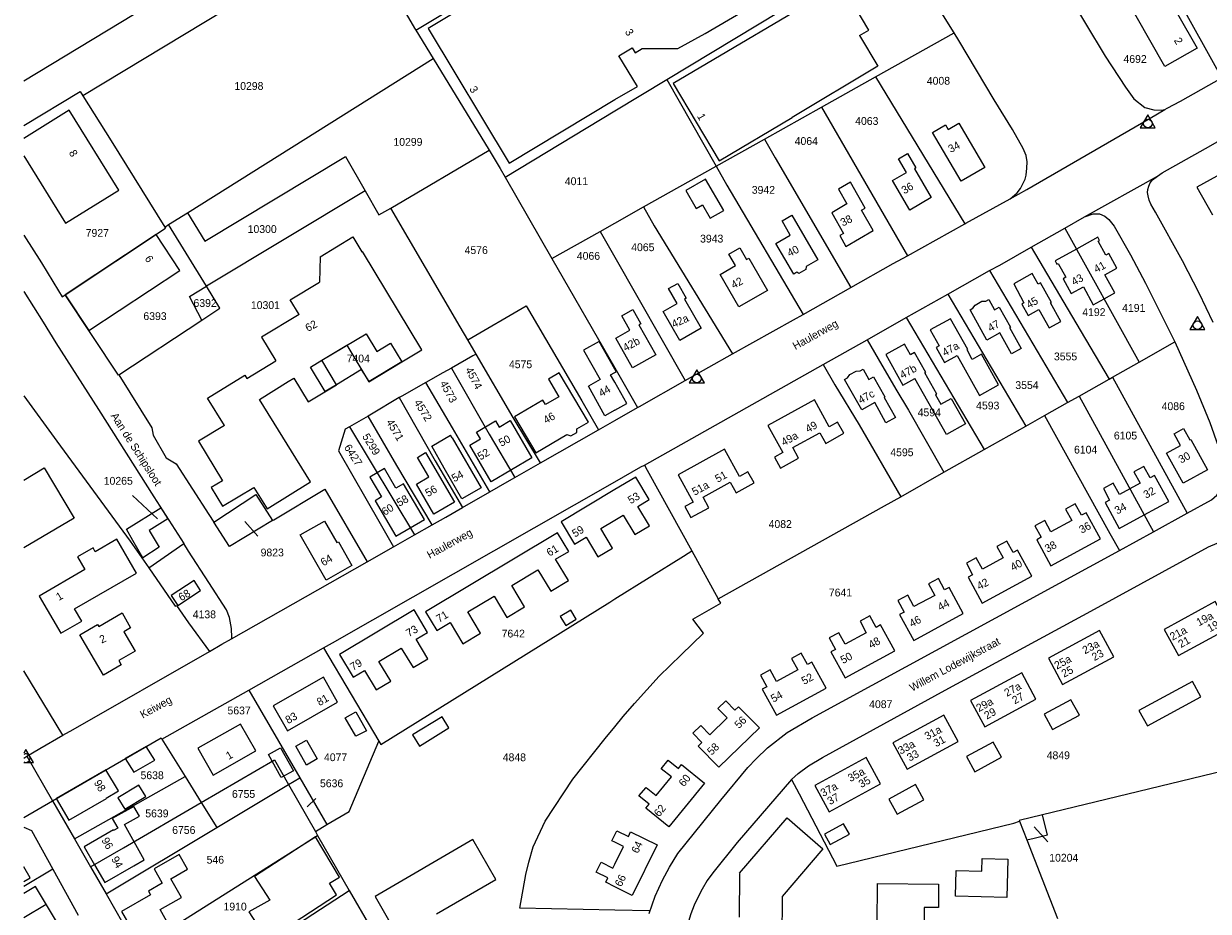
# Model space of a CAD drawing. Header units: metres. Extents: x 195864 to 198202, y 543264 to 544906.
# Tile 10 of 57: x 195864 to 196137, y 543724 to 543929. Entities that reach past the tile are written whole.
import ezdxf
from ezdxf.enums import TextEntityAlignment as Align

# ---------------------------------------------------------------- set-up
doc = ezdxf.new("R2010")
doc.units = ezdxf.units.M
doc.header["$MEASUREMENT"] = 0
for name, color, linetype, lineweight in [('Level 1', 7, 'Continuous', 0), ('Level 10', 7, 'Continuous', 0), ('Level 11', 7, 'Continuous', 0), ('Level 2', 7, 'Continuous', 0), ('Level 31', 7, 'Continuous', 0), ('Level 32', 7, 'Continuous', 0), ('Level 34', 7, 'Continuous', 0)]:
    doc.layers.add(name, color=color, linetype=linetype, lineweight=lineweight)
doc.styles.add('Style-CHAR_FAST_FONT', font='CHAR_FAST_FONT.shx')

# ---------------------------------------------------------------- blocks, each defined once
blk = doc.blocks.new('DC')
at = {"layer": 'Level 10', "color": 7, "linetype": 'Continuous', "lineweight": 0, "flags": 128}
blk.add_lwpolyline([(-1.84, -0.9), (1.63, -0.9), (-0.11, 2.1), (-1.84, -0.9)], dxfattribs=at)
at = {"layer": 'Level 10', "color": 7, "linetype": 'Continuous', "lineweight": 0}
blk.add_circle((-0.11, 0.11), 1, dxfattribs=at)

msp = doc.modelspace()

# ---------------------------------------------------------------- linework, layer by layer
at = {"layer": 'Level 1', "color": 7, "linetype": 'Continuous', "lineweight": 0}
for p, q in [((195935.98, 543959.61), (195863.71, 543915.86)), ((195940.95, 543950.93), (195877.37, 543912.44)), ((196012.04, 543916.26), (196069.75, 543951.12)), ((195954.11, 543927.61), (195988.94, 543948.65)), ((196139.95, 543916.65), (196122.36, 543948.35)), ((195954.11, 543927.61), (195958.09, 543921.09)), ((196060.09, 543916.84), (196078.22, 543927.02)), ((195901.48, 543885.51), (195958.09, 543921.09)), ((195958.09, 543921.09), (195971.01, 543899.91)), ((196000, 543908.99), (196012.04, 543916.26)), ((196012.04, 543916.26), (196023.39, 543896.23)), ((196047.68, 543909.87), (196060.09, 543916.84)), ((196060.09, 543916.84), (196080.69, 543882.96)), ((195974.71, 543893.72), (196000, 543908.99)), ((196034.51, 543902.48), (196047.68, 543909.87)), ((196047.68, 543909.87), (196067.46, 543875.59)), ((195948.34, 543886.59), (195971.01, 543899.91)), ((196023.39, 543896.23), (196034.51, 543902.48)), ((196006.66, 543886.84), (196023.39, 543896.23)), ((195974.71, 543893.72), (195985.5, 543874.95)), ((196108.27, 543884.52), (196125.14, 543893.97)), ((195942.43, 543890.54), (195905.85, 543868.54)), ((196000, 543883.09), (196006.66, 543886.84)), ((195897.08, 543882.75), (195901.48, 543885.51)), ((196103.76, 543881.96), (196108.27, 543884.52)), ((195873.27, 543866.55), (195896.4, 543881.92)), ((195896.23, 543882.21), (195897.08, 543882.75)), ((195896.23, 543882.21), (195896.4, 543881.92)), ((195905.85, 543868.54), (195897.08, 543882.75)), ((195985.5, 543874.95), (195996.62, 543881.2)), ((195996.62, 543881.2), (196000, 543883.09)), ((195996.62, 543881.2), (196000, 543875.27)), ((196067.46, 543875.59), (196080.69, 543882.96)), ((196096, 543877.55), (196103.76, 543881.96)), ((196103.76, 543881.96), (196120.9, 543851.03)), ((196000, 543875.27), (196016.23, 543846.81)), ((195985.5, 543874.95), (196000, 543849.72)), ((196076.81, 543866.72), (196086.4, 543872.14)), ((196086.4, 543872.14), (196104.38, 543841.7)), ((195908.95, 543863.51), (195905.85, 543868.54)), ((196043.46, 543862.04), (196054.4, 543868.23)), ((195872.62, 543866.12), (195873.27, 543866.55)), ((196067.21, 543861.31), (196076.81, 543866.72)), ((196076.81, 543866.72), (196094.77, 543836.27)), ((195904.78, 543860.75), (195908.95, 543863.51)), ((195885.67, 543848.1), (195904.78, 543860.75)), ((196058.18, 543856.19), (196067.21, 543861.31)), ((196067.21, 543861.31), (196085.17, 543830.85)), ((195968.02, 543852.9), (195966.09, 543856.22)), ((196048.02, 543850.48), (196058.18, 543856.19)), ((196120.9, 543851.03), (196129.15, 543855.7)), ((195967.26, 543852.47), (195962.35, 543849.67)), ((195968.02, 543852.9), (195967.26, 543852.47)), ((196016.23, 543846.81), (196027.13, 543852.92)), ((196114.77, 543847.56), (196120.9, 543851.03)), ((196000, 543849.72), (196005.26, 543840.56)), ((196006.82, 543827.3), (196048.02, 543850.48)), ((196107.04, 543843.19), (196113.99, 543847.12)), ((196113.99, 543847.12), (196114.77, 543847.56)), ((196114.77, 543847.56), (196132.01, 543816.16)), ((196104.38, 543841.7), (196107.04, 543843.19)), ((196107.04, 543843.19), (196124.18, 543811.9)), ((196000, 543837.57), (196005.26, 543840.56)), ((196099.09, 543838.69), (196104.38, 543841.7)), ((195943.1, 543838.61), (195938.85, 543836.14)), ((195996.21, 543835.41), (196000, 543837.57)), ((196094.77, 543836.27), (196099.09, 543838.69)), ((195938.85, 543836.14), (195953.79, 543811.17)), ((195982.86, 543827.83), (195996.21, 543835.41)), ((196085.17, 543830.85), (196094.77, 543836.27)), ((196075.89, 543825.63), (196085.17, 543830.85)), ((195976.92, 543824.45), (195982.86, 543827.83)), ((196065.95, 543820), (196075.89, 543825.63)), ((195964.88, 543817.51), (195971.18, 543821.15)), ((195895.35, 543817.41), (195896.96, 543814.88)), ((195906.4, 543815.89), (195907.56, 543814.1)), ((196124.18, 543811.9), (196132.01, 543816.16)), ((195921.08, 543814.5), (195921.37, 543814.68)), ((195953.79, 543811.17), (195957.89, 543813.5)), ((195948.98, 543808.43), (195953.79, 543811.17)), ((196116.34, 543807.62), (196124.18, 543811.9)), ((195892.56, 543803.56), (195900.62, 543809.17)), ((195942.88, 543804.97), (195948.98, 543808.43)), ((196017.8, 543807.5), (196023.86, 543796.46)), ((195911.66, 543787.21), (195942.88, 543804.97)), ((195915.64, 543775.37), (195932.82, 543785.14)), ((195932.82, 543785.14), (195945.62, 543763.61)), ((195875.14, 543766.33), (195906.55, 543784.3)), ((195872.73, 543764.95), (195863.71, 543779.83)), ((195895.59, 543764.07), (195915.64, 543775.37)), ((195915.64, 543775.37), (195927.36, 543755.15)), ((195872.73, 543764.95), (195875.14, 543766.33)), ((195895.59, 543764.07), (195900.92, 543755.45)), ((195864.47, 543760.13), (195870.38, 543749.86)), ((195875.44, 543741.06), (195900.92, 543755.45)), ((195900.92, 543755.45), (195904.63, 543749.44)), ((195924.77, 543753.59), (195927.36, 543755.15)), ((195927.36, 543755.15), (195933.57, 543744.4)), ((195908.21, 543743.66), (195924.77, 543753.59)), ((195924.77, 543753.59), (195930.97, 543742.76)), ((195863.71, 543745.96), (195870.38, 543749.86)), ((195870.38, 543749.86), (195875.44, 543741.06)), ((195904.63, 543749.44), (195908.21, 543743.66)), ((195930.97, 543742.76), (195933.57, 543744.4)), ((196093.34, 543745.16), (196095.02, 543740.85)), ((195882.72, 543728.38), (195908.21, 543743.66)), ((195890.02, 543715.67), (195931.49, 543741.87)), ((195930.97, 543742.76), (195931.49, 543741.87)), ((195931.49, 543741.87), (195938.78, 543729.13)), ((195875.44, 543741.06), (195879.15, 543734.6)), ((196095.02, 543740.85), (196102.07, 543722.71)), ((195870.4, 543734.08), (195876.26, 543723.45)), ((195879.15, 543734.6), (195882.72, 543728.38)), ((195882.72, 543728.38), (195890.02, 543715.67)), ((195897.57, 543702.52), (195938.78, 543729.13)), ((195938.78, 543729.13), (195943.72, 543720.51))]:
    msp.add_line(p, q, dxfattribs=at)
at = {"layer": 'Level 1', "color": 7, "linetype": 'Continuous', "lineweight": 0, "flags": 128}
for points in [[(196078.22, 543927.02), (196073.1, 543935.27), (196071.44, 543938.6), (196070.5, 543940.95), (196070.03, 543942.58), (196069.58, 543944.16), (196069.44, 543945.56), (196069.39, 543947.34), (196069.47, 543948.98), (196069.7, 543950.84), (196069.75, 543951.12)], [(195946.66, 543940.61), (195947.85, 543938.45), (195953.83, 543928.06), (195954.11, 543927.61)], [(196103.85, 543936.99), (196104, 543936.75), (196113.1, 543921.64), (196117.73, 543914.49), (196119.72, 543911.76), (196122.19, 543909.8), (196124.26, 543909.24), (196125.96, 543909.18), (196126.86, 543909.33)], [(196091.13, 543888.71), (196092.78, 543890.1), (196093.53, 543891.13), (196094.11, 543892.17), (196094.62, 543893.22), (196094.82, 543894.15), (196095, 543895.8), (196095.06, 543897.22), (196094.86, 543898.7), (196094.19, 543900.35), (196091.68, 543904.74), (196087.5, 543911.56), (196079.35, 543925.22), (196078.22, 543927.02)], [(196126.86, 543909.33), (196127.37, 543909.63), (196130.41, 543911.21), (196139.95, 543916.65)], [(195863.71, 543905.64), (195876.73, 543913.48), (195877.37, 543912.44)], [(196125.14, 543893.97), (196126.19, 543894.67), (196136.2, 543900.35), (196144.73, 543905.16), (196153.48, 543910.13), (196162.14, 543914.99)], [(195877.37, 543912.44), (195883.86, 543902.1), (195896.23, 543882.21)], [(196091.13, 543888.71), (196094.98, 543890.84), (196115.09, 543902.49), (196123.47, 543907.33), (196126.86, 543909.33)], [(195971.01, 543899.91), (195973.58, 543895.69), (195974.71, 543893.72)], [(196034.51, 543902.48), (196036.95, 543898.13), (196054.4, 543868.23)], [(195901.48, 543885.51), (195905.45, 543878.94), (195937.89, 543898.44), (195942.43, 543890.54)], [(196023.39, 543896.23), (196025.83, 543891.88), (196043.46, 543862.04)], [(196138, 543860.15), (196134.78, 543866.92), (196130.91, 543874.44), (196124.65, 543885.66), (196123.57, 543887.47), (196123.24, 543888.43), (196122.98, 543889.42), (196122.84, 543890.16), (196122.88, 543890.86), (196123.13, 543891.6), (196123.47, 543892.4), (196124.01, 543893.1), (196125.14, 543893.97)], [(195942.43, 543890.54), (195945.62, 543884.99), (195948.34, 543886.59)], [(195966.09, 543856.22), (195964.36, 543859.19), (195948.34, 543886.59)], [(196006.66, 543886.84), (196009.1, 543882.49), (196027.13, 543852.92)], [(196080.69, 543882.96), (196080.95, 543883.1), (196091.13, 543888.71)], [(196108.27, 543884.52), (196110.32, 543885.23), (196111.75, 543885.22), (196112.97, 543884.72), (196113.95, 543883.91), (196115.18, 543882.44), (196118.9, 543875.76), (196122.37, 543869.27), (196129.15, 543855.7)], [(195863.71, 543880.32), (195867.82, 543873.95), (195871.77, 543867.45), (195872.62, 543866.12)], [(196054.4, 543868.23), (196064.17, 543873.77), (196067.46, 543875.59)], [(196086.4, 543872.14), (196088.77, 543873.44), (196096, 543877.55)], [(196096, 543877.55), (196105.31, 543861.79), (196113.99, 543847.12)], [(195863.71, 543867.37), (195868.21, 543860.26), (195871.11, 543855.48), (195880.99, 543840.08), (195893.74, 543819.93), (195900.62, 543809.17)], [(195904.78, 543860.75), (195901.96, 543866.21), (195905.85, 543868.54)], [(195885.67, 543848.1), (195885.57, 543848.03), (195873.27, 543866.55)], [(195966.09, 543856.22), (195979.54, 543864.04), (195992.39, 543842.1), (195996.21, 543835.41)], [(196027.13, 543852.92), (196041.2, 543860.76), (196043.46, 543862.04)], [(195941.63, 543849.31), (195935.86, 543845.82), (195933.26, 543844.23), (195929.87, 543849.91), (195932.46, 543851.46), (195942.65, 543857.6), (195945.12, 543853.49), (195948.32, 543855.42), (195950.93, 543851.1), (195943.39, 543846.55), (195941.63, 543849.31)], [(196058.18, 543856.19), (196060.76, 543851.8), (196064.78, 543844.84), (196067.71, 543839.92), (196075.89, 543825.63)], [(196129.15, 543855.7), (196134.13, 543844.58), (196137.17, 543837.09), (196139.11, 543831.68), (196140.45, 543827.41)], [(195982.86, 543827.83), (195976.54, 543838.24), (195968.02, 543852.9)], [(195885.67, 543848.1), (195893.22, 543835.92), (195893.6, 543834.19), (195896.53, 543828.97), (195898.84, 543827.57), (195906.4, 543815.89)], [(195962.35, 543849.67), (195960.39, 543848.56), (195956.41, 543846.32)], [(195962.35, 543849.67), (195971.07, 543834.46), (195976.92, 543824.45)], [(196048.02, 543850.48), (196050.77, 543845.8), (196056.32, 543836.59), (196065.95, 543820)], [(195956.41, 543846.32), (195950.87, 543843.21), (195950.28, 543842.86)], [(195971.18, 543821.15), (195962.57, 543835.87), (195956.41, 543846.32)], [(196005.26, 543840.56), (196005.71, 543840.81), (196016.23, 543846.81)], [(195863.71, 543843.27), (195871.38, 543832.81), (195888.29, 543809.77), (195892.56, 543803.56)], [(195950.28, 543842.86), (195943.89, 543839.07), (195943.1, 543838.61)], [(195950.28, 543842.86), (195958.62, 543828.25), (195964.88, 543817.51)], [(195957.89, 543813.5), (195949.74, 543827.21), (195943.1, 543838.61)], [(196099.09, 543838.69), (196114.18, 543811.5), (196116.34, 543807.62)], [(195938.85, 543836.14), (195937.82, 543835.55), (195936.26, 543830.61), (195945.87, 543813.84), (195948.98, 543808.43)], [(196000, 543823.42), (196006.03, 543826.86), (196006.82, 543827.3)], [(196006.82, 543827.3), (196007.48, 543826.11), (196017.8, 543807.5)], [(196132.01, 543816.16), (196137.62, 543819.28), (196138.84, 543820.35), (196139.81, 543821.69), (196140.36, 543822.98), (196140.78, 543824.44), (196140.67, 543826.21), (196140.45, 543827.41)], [(195932.82, 543785.14), (195934.9, 543786.32), (196000, 543823.42)], [(195971.18, 543821.15), (195975.17, 543823.46), (195976.92, 543824.45)], [(195921.37, 543814.68), (195933.13, 543821.73), (195942.88, 543804.97)], [(195907.56, 543814.1), (195917.26, 543820.54), (195921.08, 543814.5)], [(196023.86, 543796.46), (196062.17, 543817.87), (196065.95, 543820)], [(195896.96, 543814.88), (195892.66, 543812.23), (195894.92, 543808.34), (195891.15, 543805.92), (195888.87, 543809.89), (195887.38, 543812.49), (195895.35, 543817.41)], [(195957.89, 543813.5), (195961.02, 543815.28), (195964.88, 543817.51)], [(195921.08, 543814.5), (195911.2, 543808.49), (195907.56, 543814.1)], [(195911.66, 543787.21), (195911.7, 543787.49), (195911.66, 543789.57), (195911.19, 543792.13), (195910.46, 543793.86), (195906.42, 543800.17), (195901.73, 543807.43), (195900.62, 543809.17)], [(196000, 543796.41), (196015.85, 543806.29), (196016.91, 543806.94), (196017.8, 543807.5)], [(196007.95, 543723.84), (196009.3, 543727.82), (196011, 543731.53), (196012.59, 543734.55), (196014.56, 543737.66), (196016.44, 543740.09), (196024.43, 543750), (196030.69, 543757.49), (196032.6, 543759.56), (196035.18, 543762.03), (196039.73, 543765.57), (196045.51, 543769.02), (196116.34, 543807.62)], [(196040.77, 543754.78), (196042.31, 543756.16), (196044.67, 543757.9), (196047.87, 543759.87), (196076.15, 543775.33), (196110.58, 543794.07), (196136.91, 543808.43), (196138.87, 543809.24), (196140.42, 543809.57), (196141.6, 543809.53), (196142.79, 543809.28), (196143.69, 543808.84), (196144.9, 543807.96), (196145.95, 543806.94), (196146.44, 543805.83), (196146.67, 543806)], [(195892.56, 543803.56), (195898.66, 543794.71), (195898.94, 543794.87), (195901.72, 543790.93), (195906.55, 543784.3)], [(195945.62, 543763.61), (195946.09, 543762.82), (195998.85, 543795.69), (196000, 543796.41)], [(196000, 543766.93), (196001.91, 543769.28), (196004.52, 543772.29), (196010.2, 543778.63), (196015.27, 543783.55), (196020.45, 543788.51), (196018.01, 543791.73), (196024.42, 543795.43), (196023.86, 543796.46)], [(195906.55, 543784.3), (195909.43, 543785.95), (195911.66, 543787.21)], [(196000, 543724.62), (195978.11, 543725.07), (195979.5, 543732.81), (195980.18, 543735.7), (195981.2, 543739.22), (195983.98, 543745.18), (195990.36, 543754.8), (195997.79, 543764.22), (196000, 543766.93)], [(195864.47, 543760.13), (195867.47, 543761.94), (195872.73, 543764.95)], [(195870.38, 543749.86), (195895.4, 543764.38), (195895.59, 543764.07)], [(195933.57, 543744.4), (195938.77, 543747.36), (195945.62, 543763.61)], [(196157.8, 543760.98), (196154.62, 543760.21), (196138.01, 543756.13), (196098.65, 543746.61)], [(195863.71, 543759.69), (195864.47, 543760.13)], [(195904.63, 543749.44), (195921.52, 543759.28), (195924.77, 543753.59)], [(196040.77, 543754.78), (196028.19, 543740.24), (196022.58, 543733.24), (196021.31, 543731.45), (196020.17, 543729.47), (196019.19, 543727.71), (196018.31, 543725.74), (196017.53, 543723.74), (196016.54, 543720.5), (196015.94, 543717.86), (196015.61, 543714.92), (196015.5, 543711.6), (196015.36, 543701.66), (196015.06, 543682.33), (196015.18, 543681.13), (196015.45, 543680.24), (196015.81, 543679.44), (196016.31, 543678.68), (196016.8, 543678.17), (196017.41, 543677.74), (196018.16, 543677.48), (196018.94, 543677.34), (196019.82, 543677.25)], [(196040.77, 543754.78), (196042.52, 543751.42), (196051.22, 543734.8), (196091.98, 543744.72), (196093.34, 543745.16)], [(195879.15, 543734.6), (195886.73, 543739), (195904.63, 543749.44)], [(196098.65, 543746.61), (196093.28, 543745.31), (196093.34, 543745.16)], [(196095.02, 543740.85), (196096.7, 543741.25), (196099.77, 543741.97), (196099.12, 543744.65), (196098.65, 543746.61)], [(195863.71, 543743.79), (195865.5, 543742.97), (195870.4, 543734.08)], [(195870.4, 543734.08), (195863.71, 543730.09)], [(196007.95, 543723.84), (196008.09, 543724.45), (196000, 543724.62)]]:
    msp.add_lwpolyline(points, dxfattribs=at)
at = {"layer": 'Level 10', "color": 7, "linetype": 'Continuous', "lineweight": 0, "flags": 128}
msp.add_lwpolyline([(195863.71, 543758.69), (195865.95, 543758.69), (195864.21, 543761.69), (195863.71, 543760.81)], dxfattribs=at)
at = {"layer": 'Level 10', "color": 7, "linetype": 'Continuous', "lineweight": 0}
msp.add_arc((195864.21, 543759.69), 1, 239.7405, 120.2595, dxfattribs=at)
at = {"layer": 'Level 11', "color": 7, "linetype": 'Continuous', "lineweight": 13}
for p, q in [((196056.45, 543926.37), (196058.61, 543927.65)), ((195932.09, 543875.33), (195931.91, 543869.52)), ((195955.5, 543853.85), (195941.82, 543876.54)), ((195938.2, 543854.92), (195943.28, 543846.48)), ((195950.93, 543851.1), (195955.5, 543853.85)), ((195943.28, 543846.48), (195950.93, 543851.1)), ((196002.77, 543841.48), (196000, 543846.38)), ((196073.98, 543843.51), (196074.24, 543843.65)), ((196000, 543839.93), (196002.77, 543841.48)), ((195957.84, 543831.69), (195962.13, 543834.18)), ((195960.64, 543826.59), (195957.84, 543831.69)), ((195962.48, 543833.59), (195962.13, 543834.18)), ((195962.48, 543833.59), (195969.18, 543822.03)), ((196004.85, 543824.53), (196000, 543821.62)), ((196000, 543814.59), (196001.95, 543815.75)), ((195884.38, 543743.11), (195884.45, 543742.98)), ((196000, 543742.02), (196000.45, 543742.93)), ((196004.04, 543728), (196000, 543730)), ((195863.71, 543722.89), (195868.86, 543726.03))]:
    msp.add_line(p, q, dxfattribs=at)
at = {"layer": 'Level 11', "color": 7, "linetype": 'Continuous', "lineweight": 13, "flags": 128}
for points in [[(196000, 543911.62), (196005.21, 543914.63), (196000.97, 543921.73), (196003.99, 543923.53), (196004.68, 543922.38), (196006.3, 543923.35), (196014.55, 543923.38), (196020.82, 543926.87), (196038.86, 543937.44), (196049.12, 543943.66), (196042.94, 543953.55), (196031.72, 543972.48), (196000, 543953.49)], [(196000, 543953.49), (195987.12, 543945.72), (195986.92, 543946.05), (195956.96, 543927.98), (195975.68, 543896.95), (196000, 543911.62)], [(196134.25, 543923.45), (196126.86, 543919.24), (196113.58, 543942.57), (196120.97, 543946.78), (196134.25, 543923.45)], [(196058.61, 543927.65), (196052.28, 543938.33), (196013.47, 543915.3), (196024.07, 543897.45), (196040.94, 543907.46)], [(196056.45, 543926.37), (196060.68, 543919.34), (196040.94, 543907.46)], [(195885.62, 543890.67), (195874.2, 543909.13), (195863.71, 543902.64)], [(196085.31, 543895.95), (196079.86, 543892.76), (196073.28, 543904.01), (196076.25, 543905.75), (196076.85, 543904.73), (196079.32, 543906.18), (196085.31, 543895.95)], [(195863.71, 543898.62), (195873.34, 543883.07), (195885.62, 543890.67)], [(196072.95, 543888.98), (196068.01, 543886.11), (196064.06, 543892.91), (196067.24, 543894.76), (196065.4, 543897.93), (196067.52, 543899.15), (196069.44, 543895.85), (196069.08, 543895.64), (196072.95, 543888.98)], [(196148.47, 543891.04), (196144.97, 543897.35), (196134.24, 543891.4), (196137.79, 543885.05)], [(196025.11, 543886.04), (196020.91, 543893.28), (196016.37, 543890.65), (196018.77, 543886.5), (196020.2, 543887.33), (196021.99, 543884.23), (196025.11, 543886.04)], [(196059.58, 543881.37), (196056.88, 543886.07), (196057.76, 543886.57), (196054.32, 543892.55), (196051.57, 543890.97), (196053.54, 543887.54), (196050.01, 543885.51), (196052.75, 543880.73), (196051.87, 543880.22), (196053.29, 543877.75), (196059.58, 543881.37)], [(196046.79, 543874.62), (196044.12, 543873.08), (196044.03, 543872.41), (196042.43, 543871.49), (196042.01, 543871.8), (196041.26, 543871.36), (196037.16, 543878.43), (196040.45, 543880.34), (196038.56, 543883.61), (196040.82, 543884.92), (196046.79, 543874.62)], [(195899.7, 543872.21), (195894.22, 543880.47), (195873.27, 543866.55), (195878.75, 543858.3), (195899.7, 543872.21)], [(195932.09, 543875.33), (195939.62, 543879.92), (195941.71, 543876.48), (195941.82, 543876.54)], [(196115.79, 543872.73), (196113.9, 543876.12), (196113.22, 543875.75), (196111.46, 543878.91), (196111.78, 543879.08), (196111.35, 543879.85), (196106.44, 543877.13), (196101.55, 543874.42), (196101.96, 543873.64), (196102.27, 543873.81), (196104.03, 543870.64), (196103.35, 543870.26), (196105.24, 543866.84), (196108.04, 543868.39), (196110.34, 543864.24), (196112.81, 543865.63), (196115.28, 543867.02), (196112.98, 543871.18), (196115.79, 543872.73)], [(196035.2, 543867.54), (196028.63, 543863.76), (196024.29, 543871.28), (196027.81, 543873.31), (196026.27, 543875.98), (196028.8, 543877.44), (196030.37, 543874.72), (196030.89, 543875.01), (196035.2, 543867.54)], [(196102.86, 543860.43), (196100.49, 543864.69), (196100.69, 543864.8), (196098.16, 543869.36), (196097.63, 543869.06), (196096.26, 543871.49), (196091.99, 543869.12), (196094.35, 543864.71), (196093.82, 543864.41), (196095.28, 543861.8), (196097.74, 543863.19), (196100.15, 543858.93), (196102.86, 543860.43)], [(195927.25, 543861.99), (195925.16, 543865.41), (195931.91, 543869.52)], [(196019.91, 543858.85), (196014.98, 543856.05), (196011.19, 543862.71), (196014.39, 543864.53), (196012.42, 543867.99), (196014.52, 543869.19), (196016.45, 543865.81), (196016.07, 543865.59), (196019.91, 543858.85)], [(196093.67, 543854.17), (196091.5, 543852.94), (196088.81, 543857.77), (196085.82, 543856.1), (196081.93, 543863.1), (196082.58, 543863.46), (196083.12, 543864.21), (196084.66, 543865.07), (196085.58, 543865.12), (196086.24, 543865.49), (196087.59, 543863.12), (196088.65, 543863.71), (196091.21, 543859.1), (196091.02, 543858.99), (196093.67, 543854.17)], [(195927.25, 543861.99), (195918.57, 543856.76), (195921.82, 543851.36)], [(196009.48, 543852.72), (196004.11, 543849.7), (196000.22, 543856.59), (196003.46, 543858.42), (196001.6, 543861.72), (196004.14, 543863.15), (196005.98, 543859.88), (196005.58, 543859.65), (196009.48, 543852.72)], [(196081.4, 543853.96), (196077.41, 543861.05), (196072.75, 543858.46), (196074.78, 543854.82), (196074.08, 543854.43), (196076.01, 543850.97)], [(195924.71, 543846.58), (195926, 543847.35), (195929.3, 543841.87), (195935.86, 543845.82), (195932.46, 543851.46), (195938.2, 543854.92)], [(196000, 543849.44), (195996.38, 543855.83), (195992.77, 543853.79), (195996.61, 543847.02), (195993.93, 543845.51)], [(196074.24, 543843.65), (196071.52, 543848.55), (196071.72, 543848.67), (196069.11, 543853.27), (196068.19, 543852.75), (196066.84, 543855.18), (196062.5, 543852.77), (196066.4, 543845.74), (196069.2, 543847.29)], [(196076.03, 543850.98), (196078.91, 543852.59), (196084.06, 543843.32), (196088.48, 543845.77), (196084.55, 543852.84), (196082.44, 543851.66), (196081.22, 543853.85), (196081.4, 543853.96)], [(195910.01, 543836.43), (195906.12, 543842.72), (195914.7, 543848.03), (195915.18, 543847.25), (195921.82, 543851.36)], [(195993.91, 543837.19), (195987.2, 543848.57), (195984.74, 543847.12), (195987.13, 543843.07), (195984.04, 543841.25), (195983.42, 543842.3), (195976.89, 543838.45), (195981.79, 543830.13), (195988.96, 543834.36), (195989.88, 543834.04), (195991.22, 543834.83), (195991.25, 543835.62), (195993.91, 543837.19)], [(196000, 543846.38), (195999.04, 543848.08), (196000, 543848.62)], [(196000, 543848.62), (196000.35, 543848.82), (196000, 543849.44)], [(196064.71, 543838.26), (196062.53, 543837.06), (196059.96, 543841.72), (196056.94, 543840.05), (196053, 543847.03), (196053.65, 543847.4), (196054.19, 543848.17), (196055.67, 543848.99), (196056.61, 543849.04), (196057.27, 543849.41), (196058.61, 543847.04), (196059.67, 543847.64), (196062.28, 543843), (196062.09, 543842.9), (196064.71, 543838.26)], [(195916.76, 543822.14), (195919.82, 543817.18), (195929.86, 543823.4), (195918.05, 543842.45), (195924.71, 543846.58)], [(196000, 543839.93), (195997.74, 543838.67), (195993.93, 543845.51)], [(196073.98, 543843.51), (196075.2, 543841.33), (196077.55, 543842.66), (196080.84, 543836.8), (196076.46, 543834.35), (196069.2, 543847.29)], [(196052.8, 543834.63), (196051.37, 543837.19), (196049.46, 543836.14), (196046.03, 543842.33), (196035.32, 543836.43), (196038.75, 543830.16), (196036.82, 543829.1), (196038.21, 543826.56), (196042.38, 543828.85), (196041.03, 543831.32), (196047.29, 543834.75), (196048.63, 543832.3), (196052.8, 543834.63)], [(195980.89, 543828.93), (195971.5, 543823.44), (195966.55, 543831.89), (195969.04, 543833.35), (195968.14, 543834.9), (195972.53, 543837.46), (195973.34, 543836.07), (195975.86, 543837.54), (195980.89, 543828.93)], [(195910.01, 543836.43), (195904.03, 543832.82), (195909.54, 543823.67), (195906.96, 543822.11), (195909.56, 543817.8), (195916.76, 543822.14)], [(196136.67, 543826.17), (196131.09, 543823.12), (196127.24, 543830.07), (196130.43, 543831.81), (196128.97, 543834.48), (196131.16, 543835.71), (196132.63, 543833.08), (196132.79, 543833.17), (196136.67, 543826.17)], [(195963.03, 543818.73), (195958.31, 543815.98), (195954.28, 543822.9), (195957.12, 543824.55), (195954.49, 543829.06), (195956.38, 543830.16), (195963.03, 543818.73)], [(196032.13, 543823.17), (196030.71, 543825.73), (196028.79, 543824.66), (196025.31, 543830.93), (196014.61, 543825.01), (196018.08, 543818.77), (196016.15, 543817.7), (196017.56, 543815.16), (196021.7, 543817.43), (196020.35, 543819.88), (196026.62, 543823.35), (196027.98, 543820.89), (196032.13, 543823.17)], [(195863.71, 543823.8), (195868.47, 543826.62), (195875.32, 543815.07)], [(195956.11, 543814.75), (195951.31, 543822.99), (195949.54, 543821.96), (195946.9, 543826.48), (195943.53, 543824.53), (195946.21, 543819.93), (195944.73, 543819.07), (195949.49, 543810.89), (195956.11, 543814.75)], [(195969.18, 543822.03), (195964.77, 543819.47), (195960.64, 543826.59)], [(196127.75, 543818.9), (196124.48, 543824.91), (196123.45, 543824.34), (196121.99, 543826.97), (196119.71, 543825.72), (196121.14, 543823.09), (196118.76, 543821.79), (196116.36, 543820.48), (196114.92, 543823.12), (196112.65, 543821.88), (196114.07, 543819.22), (196113.04, 543818.67), (196116.33, 543812.67), (196122.05, 543815.79), (196127.75, 543818.9)], [(196001.95, 543815.75), (196004.64, 543811.25), (196008.03, 543813.27), (196005.34, 543817.77), (196007.96, 543819.33), (196004.85, 543824.53)], [(196000, 543821.62), (195987.67, 543814.23), (195990.75, 543809.05), (195993.38, 543810.63), (195996.08, 543806.14), (195999.47, 543808.16), (195996.78, 543812.67), (196000, 543814.59)], [(196111.96, 543810.29), (196108.68, 543816.29), (196107.65, 543815.72), (196106.19, 543818.37), (196103.92, 543817.12), (196105.35, 543814.5), (196100.58, 543811.89), (196099.15, 543814.52), (196096.88, 543813.28), (196098.31, 543810.63), (196097.28, 543810.07), (196100.55, 543804.07), (196111.96, 543810.29)], [(195875.32, 543815.07), (195863.71, 543808.18)], [(195939.4, 543804.15), (195933.47, 543800.75), (195927.49, 543811.18), (195933.1, 543814.39), (195935.94, 543809.43), (195936.27, 543809.61), (195939.4, 543804.15)], [(195889.69, 543802.38), (195885.16, 543810.18), (195880.21, 543807.31), (195879.7, 543808.18), (195876.13, 543806.11), (195877.83, 543803.18), (195867.3, 543797.07), (195872.29, 543788.48), (195877.1, 543791.27), (195875.45, 543794.11), (195889.69, 543802.38)], [(195989.44, 543807.38), (195986.83, 543811.69), (195956.39, 543793.43), (195958.96, 543789.1), (195962.01, 543790.95), (195964.96, 543786.07), (195969.05, 543788.52), (195966.12, 543793.43), (195972.17, 543797.05), (195975.1, 543792.14), (195979.16, 543794.57), (195976.23, 543799.48), (195982.28, 543803.1), (195985.22, 543798.19), (195989.3, 543800.64), (195986.37, 543805.55), (195989.44, 543807.38)], [(196096.15, 543801.67), (196092.88, 543807.66), (196091.85, 543807.09), (196090.39, 543809.74), (196088.12, 543808.5), (196089.55, 543805.86), (196084.79, 543803.26), (196083.35, 543805.89), (196081.07, 543804.65), (196082.5, 543801.98), (196081.46, 543801.42), (196084.74, 543795.44), (196096.15, 543801.67)], [(195904.51, 543798.39), (195902.99, 543800.69), (195897.72, 543797.19), (195899.24, 543794.9), (195904.51, 543798.39)], [(196080.35, 543793.04), (196077.09, 543799.04), (196076.04, 543798.48), (196074.61, 543801.12), (196072.33, 543799.88), (196073.77, 543797.24), (196068.99, 543794.63), (196067.55, 543797.27), (196065.28, 543796.03), (196066.71, 543793.38), (196065.67, 543792.82), (196068.93, 543786.81), (196080.35, 543793.04)], [(195956.86, 543782.62), (195954.2, 543787.11), (195956.83, 543788.67), (195953.74, 543793.89), (195936.55, 543783.57), (195939.65, 543778.35), (195942.29, 543779.92), (195944.96, 543775.43), (195948.34, 543777.47), (195945.63, 543781.95), (195950.77, 543785.06), (195953.48, 543780.57), (195956.86, 543782.62)], [(195991.11, 543791.77), (195989.88, 543793.8), (195987.44, 543792.36), (195988.73, 543790.27), (195991.11, 543791.77)], [(196141.73, 543789.74), (196138.44, 543795.79), (196126.64, 543789.4), (196129.95, 543783.33), (196141.73, 543789.74)], [(195889.38, 543784.39), (195885.64, 543782.21), (195886.21, 543781.23), (195882.1, 543778.83), (195876.69, 543788.11), (195880.74, 543790.48), (195881, 543790.04), (195886.38, 543793.18), (195888.37, 543789.75), (195886.79, 543788.83), (195889.38, 543784.39)], [(196064.55, 543784.43), (196061.27, 543790.42), (196060.24, 543789.85), (196058.81, 543792.5), (196056.55, 543791.27), (196057.98, 543788.63), (196053.11, 543785.99), (196051.68, 543788.63), (196049.43, 543787.41), (196050.87, 543784.75), (196049.85, 543784.2), (196053.13, 543778.21), (196064.55, 543784.43)], [(196115.06, 543783.06), (196111.8, 543789.15), (196099.99, 543782.72), (196103.25, 543776.64), (196115.06, 543783.06)], [(196048.74, 543775.83), (196045.46, 543781.82), (196044.43, 543781.26), (196042.98, 543783.91), (196040.73, 543782.69), (196042.18, 543780.04), (196037.3, 543777.38), (196035.85, 543780.04), (196033.61, 543778.82), (196035.06, 543776.16), (196034.02, 543775.6), (196037.32, 543769.61), (196048.74, 543775.83)], [(195936.09, 543772.61), (195932.86, 543778.4), (195921.25, 543771.79), (195924.51, 543765.99), (195936.09, 543772.61)], [(196097.12, 543773.31), (196093.84, 543779.37), (196082.05, 543772.95), (196085.33, 543766.9), (196097.12, 543773.31)], [(196135.12, 543773.83), (196133.2, 543777.35), (196120.87, 543770.68), (196122.8, 543767.16), (196135.12, 543773.83)], [(196033.34, 543766.67), (196024.03, 543757.59), (196019.24, 543762.47), (196020.09, 543763.29), (196017.99, 543765.46), (196019.81, 543767.23), (196021.91, 543765.07), (196025.88, 543768.96), (196023.78, 543771.11), (196025.6, 543772.89), (196027.71, 543770.73), (196028.55, 543771.55), (196033.34, 543766.67)], [(196107.12, 543769.63), (196105.18, 543773.14), (196099.03, 543769.8), (196100.95, 543766.28), (196107.12, 543769.63)], [(195942.72, 543766.02), (195940.31, 543764.73), (195937.87, 543769.02), (195940.27, 543770.39), (195942.72, 543766.02)], [(195961.77, 543766.69), (195960.19, 543769.25), (195953.38, 543765.05), (195954.96, 543762.48), (195961.77, 543766.69)], [(196079.2, 543763.54), (196075.91, 543769.61), (196064.11, 543763.18), (196067.39, 543757.13), (196079.2, 543763.54)], [(195917.24, 543761.4), (195913.7, 543767.55), (195903.89, 543762), (195907.41, 543755.78), (195917.24, 543761.4)], [(195931.38, 543759.53), (195928.93, 543758.1), (195926.48, 543762.47), (195928.9, 543763.86), (195931.38, 543759.53)], [(196089.16, 543759.88), (196087.25, 543763.4), (196081.1, 543760.03), (196083, 543756.53), (196089.16, 543759.88)], [(195893.95, 543759.24), (195891.96, 543762.39), (195887.12, 543759.58), (195889.07, 543756.43), (195893.95, 543759.24)], [(195925.9, 543756.75), (195923.1, 543755.24), (195920.14, 543760.55), (195922.96, 543762.1), (195925.9, 543756.75)], [(196020.68, 543753.91), (196012.45, 543743.84), (196007.17, 543748.17), (196007.9, 543749.07), (196005.58, 543750.97), (196007.2, 543752.94), (196009.53, 543751.03), (196013.06, 543755.34), (196010.73, 543757.25), (196012.34, 543759.22), (196014.68, 543757.33), (196015.41, 543758.23), (196020.68, 543753.91)], [(196061.26, 543753.76), (196057.97, 543759.83), (196046.15, 543753.39), (196049.45, 543747.32), (196061.26, 543753.76)], [(195885.55, 543752.11), (195882.66, 543756.99), (195871.22, 543750.35), (195874.14, 543745.34), (195882.81, 543750.39), (195882.75, 543750.48), (195885.55, 543752.11)], [(195891.9, 543750.83), (195890.27, 543753.47), (195885.44, 543750.53), (195887.05, 543747.88), (195891.9, 543750.83)], [(196071.24, 543750.09), (196069.31, 543753.62), (196063.17, 543750.26), (196065.08, 543746.74), (196071.24, 543750.09)], [(195889.07, 543734.87), (195891.49, 543736.22), (195886.93, 543744.36), (195890.38, 543746.3), (195889.11, 543748.56), (195884.13, 543745.77), (195885.4, 543743.51), (195884.45, 543742.98)], [(196028.76, 543722.98), (196028.85, 543733.05), (196028.73, 543733.16), (196039.72, 543745.92), (196048, 543738.76), (196038.56, 543727.8), (196038.35, 543698.73)], [(196054.1, 543742.13), (196052.75, 543744.57), (196048.33, 543742.18), (196049.65, 543739.73), (196054.1, 543742.13)], [(195884.38, 543743.11), (195877.67, 543739.23), (195880.03, 543735.11), (195882.39, 543730.99), (195889.07, 543734.87)], [(195935.8, 543728.15), (195934.21, 543730.83), (195936.54, 543732.21), (195931.01, 543741.53), (195916.92, 543732.38), (195920.45, 543726.94)], [(196000, 543740.3), (195999.32, 543740.64), (196000, 543742.02)], [(196000.45, 543742.93), (196003.14, 543741.62), (196003.65, 543742.67), (196009.79, 543739.67), (196004.04, 543728)], [(195958.88, 543723.75), (195972.56, 543731.72), (195967.28, 543740.88), (195944.72, 543727.74), (195950.01, 543718.61)], [(196000, 543735.25), (196002.01, 543739.31), (196000, 543740.3)], [(195897.61, 543731.82), (195901.48, 543734.04), (195899.54, 543737.43), (195893.76, 543734.12), (195895.65, 543730.81)], [(196090.62, 543736.41), (196090.4, 543727.51), (196078.57, 543727.81), (196078.72, 543733.75), (196084.63, 543733.6), (196084.7, 543736.56), (196090.62, 543736.41)], [(195865.2, 543732.09), (195863.71, 543734.6)], [(196000, 543730), (195997.9, 543731.04), (195998.41, 543732.07), (195995.73, 543733.39), (195996.86, 543735.67), (195999.55, 543734.34), (196000, 543735.25)], [(195863.71, 543731.22), (195865.2, 543732.09)], [(195895.65, 543730.81), (195892.48, 543729), (195892.95, 543728.18), (195886.23, 543724.33), (195890.24, 543717.38), (195897.09, 543721.33), (195895.14, 543724.76), (195900.07, 543727.56), (195897.61, 543731.82)], [(196060.43, 543712.02), (196060.6, 543730.79), (196074.68, 543730.65)], [(196074.68, 543730.65), (196074.64, 543725.24), (196071.35, 543725.26), (196071.29, 543717.33)], [(195871.29, 543721.97), (195866.43, 543730.08), (195863.71, 543728.44)], [(195920.45, 543726.94), (195915.6, 543724.21), (195919.83, 543717.73), (195935.8, 543728.15)]]:
    msp.add_lwpolyline(points, dxfattribs=at)
at = {"layer": 'Level 31', "color": 7, "linetype": 'Continuous', "lineweight": 0}
for p, q in [((195888.77, 543820.26), (195894.55, 543814.88)), ((195917.71, 543810.89), (195914.73, 543814.29)), ((195931.07, 543750.39), (195929.11, 543748.48)), ((196099.82, 543740.4), (196096.68, 543743.83))]:
    msp.add_line(p, q, dxfattribs=at)

# ---------------------------------------------------------------- block references
at = {"layer": 'Level 10', "color": 7, "linetype": 'Continuous', "lineweight": 0}
for p in [(196123, 543905.97), (196134.46, 543859.44), (196019.03, 543847.13)]:
    msp.add_blockref('DC', p, dxfattribs=at)

# ---------------------------------------------------------------- texts
at = {"layer": 'Level 2', "color": 7, "linetype": 'Continuous', "lineweight": 13, "style": 'Style-CHAR_FAST_FONT'}
for s, rotation, p in [('4692', 0, (196119.97, 543920.97)), ('4008', 0, (196074.63, 543915.94)), ('4063', 0, (196058.11, 543906.67)), ('4064', 0, (196044.16, 543902.04)), ('4011', 0, (195991.16, 543892.77)), ('3942', 0, (196034.27, 543890.78)), ('7927', 0, (195880.69, 543880.85)), ('4065', 0, (196006.47, 543877.54)), ('3943', 0, (196022.35, 543879.53)), ('4576', 0, (195968.05, 543876.88)), ('4066', 0, (195993.93, 543875.55)), ('6392', 0, (195905.54, 543864.68)), ('4191', 0, (196119.66, 543863.54)), ('6393', 0, (195893.99, 543861.65)), ('4192', 0, (196110.47, 543862.57)), ('7404', 0, (195940.85, 543851.87)), ('4575', 0, (195978.28, 543850.54)), ('3555', 0, (196103.94, 543852.35)), ('4574', 297.8115, (195967.51, 543847.35)), ('4573', 298.4367, (195961.67, 543844.23)), ('3554', 0, (196095.04, 543845.74)), ('4572', 301.435, (195955.81, 543839.91)), ('4594', 0, (196072.52, 543839.45)), ('4593', 0, (196086, 543841.03)), ('4086', 0, (196128.77, 543840.87)), ('4571', 300.2605, (195949.36, 543835.39)), ('5299', 301.5359, (195943.86, 543832.09)), ('6105', 0, (196117.76, 543834.1)), ('6427', 302.7524, (195939.7, 543829.6)), ('6104', 0, (196108.57, 543830.85)), ('4595', 0, (196066.21, 543830.24)), ('4082', 0, (196038.15, 543813.69)), ('9823', 0, (195921.02, 543807.13)), ('7641', 0, (196052.04, 543797.89)), ('4138', 0, (195905.37, 543792.85)), ('7642', 0, (195976.59, 543788.42)), ('5637', 0, (195913.38, 543770.68)), ('4087', 0, (196061.33, 543772.13)), ('4077', 0, (195935.63, 543759.89)), ('4848', 0, (195976.85, 543759.88)), ('4849', 0, (196102.27, 543760.34)), ('5638', 0, (195893.33, 543755.74)), ('6755', 0, (195914.41, 543751.43)), ('5636', 0, (195934.71, 543753.88)), ('5639', 0, (195894.43, 543746.94)), ('6756', 0, (195900.63, 543743.11)), ('546', 0, (195907.9, 543736.25)), ('10204', 0, (196103.53, 543736.71)), ('1910', 0, (195912.46, 543725.44))]:
    msp.add_text(s, height=1.8, rotation=rotation, dxfattribs=at).set_placement(p, align=Align.MIDDLE_CENTER)
for s, p in [('10298', (195915.64, 543914.74)), ('10299', (195952.31, 543901.84)), ('10300', (195918.7, 543881.73)), ('10301', (195919.45, 543864.19)), ('10265', (195885.52, 543823.66))]:
    msp.add_text(s, height=1.8, dxfattribs=at).set_placement(p, align=Align.MIDDLE_CENTER)
at = {"layer": 'Level 32', "color": 7, "linetype": 'Continuous', "lineweight": 13, "style": 'Style-CHAR_FAST_FONT'}
for s, rotation, p in [('3', 302.7042, (196002.26, 543927.23)), ('2', 301.0522, (196128.86, 543925.25)), ('3', 301.0522, (195966.4, 543914.05)), ('1', 299.8728, (196018.91, 543907.78)), ('8', 301.0522, (195874.05, 543899.33)), ('34', 28.6151, (196077.47, 543899.26)), ('36', 30.6689, (196066.77, 543889.73)), ('38', 26.7955, (196052.58, 543882.3)), ('40', 26.7955, (196040.29, 543875.26)), ('6', 302.7524, (195891.54, 543874.94)), ('41', 28.871, (196111.06, 543871.55)), ('42', 28.8209, (196027.42, 543867.9)), ('43', 28.9489, (196105.9, 543868.63)), ('45', 29.4607, (196095.48, 543863.35)), ('42a', 24.5151, (196013.6, 543858.88)), ('62', 28.6151, (195929.25, 543857.98)), ('47', 29.1548, (196086.62, 543857.98)), ('42b', 28.8209, (196002.48, 543853.44)), ('47a', 29.2048, (196076.1, 543852.32)), ('47b', 28.9489, (196066.32, 543847.12)), ('44', 30.6689, (195996.94, 543842.94)), ('47c', 28.9489, (196056.71, 543841.35)), ('46', 28.8209, (195984.11, 543836.74)), ('49', 28.6928, (196044.56, 543834.68)), ('50', 28.6151, (195973.84, 543831.49)), ('49a', 28.6928, (196038.97, 543831.62)), ('52', 30.6689, (195969.02, 543828.35)), ('30', 28.6151, (196130.57, 543827.61)), ('54', 28.8209, (195962.99, 543823.3)), ('51', 28.9489, (196023.74, 543823.19)), ('56', 28.8209, (195956.9, 543819.9)), ('53', 30.7967, (196003.68, 543818.24)), ('51a', 28.9489, (196018.43, 543820.2)), ('32', 28.9489, (196122.5, 543819.51)), ('60', 32.959, (195946.99, 543815.55)), ('58', 28.8209, (195950.29, 543817.66)), ('34', 28.1029, (196115.84, 543815.86)), ('59', 31.0031, (195990.82, 543810.55)), ('36', 28.9489, (196107.67, 543811.44)), ('38', 28.487, (196099.74, 543807.06)), ('61', 30.7967, (195984.93, 543806.15)), ('64', 30.6689, (195932.83, 543803.9)), ('40', 28.9489, (196091.82, 543802.79)), ('42', 28.2813, (196084.08, 543798.43)), ('1', 30.1286, (195871.81, 543795.93)), ('68', 30.6689, (195900.06, 543795.84)), ('44', 28.0253, (196075.03, 543793.62)), ('71', 31.2095, (195959.5, 543790.89)), ('46', 28.2813, (196068.48, 543789.81)), ('19a', 28.4367, (196134.69, 543790.07)), ('19', 28.487, (196137.19, 543788.69)), ('2', 24.5151, (195881.68, 543786.11)), ('73', 30.6689, (195952.52, 543787.57)), ('21a', 28.4367, (196128.59, 543786.76)), ('48', 28.9489, (196059.1, 543784.88)), ('23a', 28.5647, (196108.42, 543783.61)), ('21', 28.487, (196130.51, 543785.06)), ('79', 30.7475, (195939.65, 543779.8)), ('50', 28.359, (196052.63, 543781.38)), ('25a', 28.5647, (196101.95, 543780.09)), ('23', 28.487, (196110.59, 543782.05)), ('25', 28.487, (196103.59, 543778.24)), ('52', 28.487, (196043.64, 543776.56)), ('81', 29.7449, (195931.92, 543771.67)), ('54', 28.2813, (196036.56, 543772.47)), ('27a', 28.5647, (196090.4, 543773.8)), ('27', 28.487, (196092.22, 543772.07)), ('29a', 28.5647, (196083.94, 543770.28)), ('83', 29.7449, (195924.68, 543767.52)), ('56', 44.2706, (196028.63, 543766.39)), ('29', 28.487, (196085.78, 543768.57)), ('31a', 28.5647, (196072.04, 543763.8)), ('33a', 28.5647, (196065.92, 543760.47)), ('31', 28.487, (196074.08, 543762.18)), ('1', 29.7449, (195910.98, 543759.26)), ('58', 43.9466, (196022.32, 543760.23)), ('33', 28.487, (196067.98, 543758.87)), ('60', 50.9645, (196015.95, 543752.95)), ('35a', 28.5647, (196054.33, 543754.14)), ('35', 28.5647, (196056.83, 543752.77)), ('98', 300.5905, (195879.83, 543754.04)), ('37a', 28.5647, (196048.05, 543750.72)), ('37', 28.5647, (196049.61, 543748.83)), ('62', 50.9645, (196010.23, 543745.99)), ('96', 299.7449, (195881.58, 543740.76)), ('64', 64.1009, (196005.34, 543737.56)), ('94', 299.5388, (195883.83, 543736.41)), ('66', 63.6399, (196001.5, 543729.87))]:
    msp.add_text(s, height=1.8, rotation=rotation, dxfattribs=at).set_placement(p)
at = {"layer": 'Level 34', "color": 7, "linetype": 'Continuous', "lineweight": 13, "style": 'Style-CHAR_FAST_FONT'}
for s, rotation, p in [('Haulerweg', 29.1269, (196041.64, 543853.81)), ('Aan de Schipsloot', 302.5942, (195883.71, 543838.66)), ('Haulerweg', 28.8209, (195957.31, 543805.63)), ('Willem Lodewijkstraat', 28.359, (196068.56, 543775)), ('Keiweg', 28.8209, (195891.17, 543768.78))]:
    msp.add_text(s, height=1.8, rotation=rotation, dxfattribs=at).set_placement(p)

doc.saveas('drawing.dxf')
